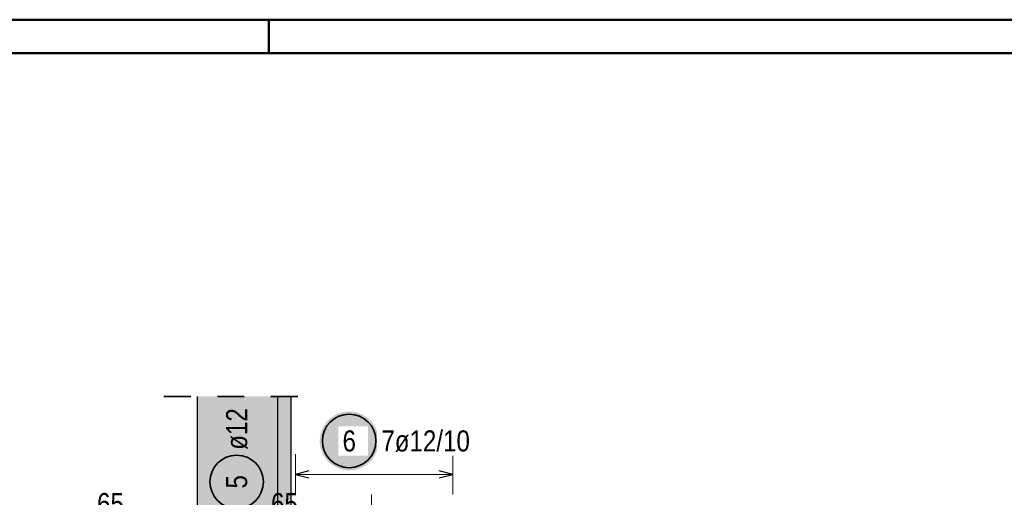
# Model space of a CAD drawing. Header units: millimetres. Extents: x -80 to 34, y 0 to 18.
# Tile 126 of 135: x 7.46 to 11.14, y 13.06 to 14.85. Entities that reach past the tile are written whole.
import ezdxf

# ---------------------------------------------------------------- set-up
doc = ezdxf.new("R2010")
doc.units = ezdxf.units.MM
doc.linetypes.add('HIDDEN', pattern=[0.375, 0.25, -0.125])
doc.layers.add('Geschnittene Kanten', color=7, linetype='Continuous', lineweight=20)
doc.layers.add('Schraffuren', color=7, linetype='Continuous', lineweight=20)
doc.styles.add('Arial Narrow', font='ARIALN.TTF')
doc.dimstyles.new('Arch_Strakon_dimstyle', dxfattribs={"dimtxt": 7.875, "dimasz": 1, "dimexe": 1.25, "dimexo": 0.0625, "dimgap": 1, "dimtad": 0, "dimdec": 5, "dimzin": 12, "dimdsep": 46, "dimtxsty": 'Arial Narrow', "dimblk": 'Arrowhead_Tick', "dimsah": 1, "dimcen": 0, "dimse1": 1, "dimse2": 1, "dimclrd": 6, "dimclrt": 2, "dimazin": 0, "dimtfac": 1, "dimtdec": 4, "dimtmove": 0, "dimatfit": 3, "dimldrblk": 'NONE', "dimfxl": 1, "dimtvp": 1, "dimtolj": 1, "dimtzin": 0, "dimlwd": 13, "dimarcsym": 2})

# ---------------------------------------------------------------- blocks, each defined once
blk = doc.blocks.new('Arrowhead_Tick')
at = {"color": 0, "linetype": 'Continuous', "lineweight": -2}
for p, q in [((0, 10), (0, -5)), ((-1, 0), (0, 0)), ((5, 0), (0, 0))]:
    blk.add_line(p, q, dxfattribs=at)
at = {"color": 2, "linetype": 'Continuous', "lineweight": 35}
blk.add_line((2.21, 2.21), (-2.21, -2.21), dxfattribs=at)
blk = doc.blocks.new('*D11')
at = {"color": 6, "linetype": 'Continuous', "lineweight": 13}
blk.add_line((7.481, 12.9751), (8.1103, 12.9751), dxfattribs=at)
at = {"layer": 'Defpoints', "color": 0}
for p in [(8.1203, 12.9751), (7.471, 12.3527), (8.1203, 12.3027)]:
    blk.add_point(p, dxfattribs=at)
at = {"color": 6, "lineweight": 13, "xscale": 0.01, "yscale": 0.01, "zscale": 0.01}
blk.add_blockref('Arrowhead_Tick', (8.1203, 12.9751), dxfattribs=at)
at = {"color": 6, "lineweight": 13, "xscale": 0.01, "yscale": 0.01, "zscale": 0.01, "rotation": 180}
blk.add_blockref('Arrowhead_Tick', (7.471, 12.9751), dxfattribs=at)
at = {"color": 2, "lineweight": -2, "insert": (7.7956, 13.0403), "char_height": 0.07875, "attachment_point": 5, "style": 'Arial Narrow'}
blk.add_mtext('\\A1;65', dxfattribs=at)
blk = doc.blocks.new('_None')
blk = doc.blocks.new('*D12')
at = {"color": 6, "linetype": 'Continuous', "lineweight": 13}
blk.add_line((8.1303, 12.9751), (8.761, 12.9751), dxfattribs=at)
at = {"layer": 'Defpoints', "color": 0}
for p in [(8.771, 12.9751), (8.771, 12.3527), (8.1203, 12.3027)]:
    blk.add_point(p, dxfattribs=at)
at = {"color": 6, "lineweight": 13, "xscale": 0.01, "yscale": 0.01, "zscale": 0.01}
blk.add_blockref('Arrowhead_Tick', (8.771, 12.9751), dxfattribs=at)
at = {"color": 6, "lineweight": 13, "xscale": 0.01, "yscale": 0.01, "zscale": 0.01, "rotation": 180}
blk.add_blockref('Arrowhead_Tick', (8.1203, 12.9751), dxfattribs=at)
at = {"color": 2, "lineweight": -2, "insert": (8.4456, 13.0403), "char_height": 0.07875, "attachment_point": 5, "style": 'Arial Narrow'}
blk.add_mtext('\\A1;65', dxfattribs=at)

msp = doc.modelspace()

# ---------------------------------------------------------------- hatches: boundary and pattern name
at = {"lineweight": 25, "true_color": 0xcef2bf}
msp.add_hatch(color=254, dxfattribs=at).paths.add_polyline_path([(8.120263, 12.302676), (8.420263, 12.302676), (8.420262, 13.441334), (8.120262, 13.441334)])
at = {"lineweight": 25, "true_color": 0xffffff}
msp.add_hatch(color=7, dxfattribs=at).paths.add_polyline_path([(8.797468, 13.275084), (8.797401, 13.278923), (8.7972, 13.282757), (8.796865, 13.286582), (8.796397, 13.290393), (8.795797, 13.294185), (8.795064, 13.297954), (8.7942, 13.301695), (8.793207, 13.305404), (8.792084, 13.309076), (8.790834, 13.312706), (8.789458, 13.316291), (8.787958, 13.319825), (8.786335, 13.323305), (8.784592, 13.326726), (8.782731, 13.330084), (8.780753, 13.333375), (8.778662, 13.336595), (8.77646, 13.33974), (8.774149, 13.342807), (8.771733, 13.34579), (8.769214, 13.348688), (8.766595, 13.351496), (8.76388, 13.354211), (8.761072, 13.35683), (8.758175, 13.359349), (8.755191, 13.361765), (8.752124, 13.364076), (8.748979, 13.366278), (8.745759, 13.368369), (8.742468, 13.370347), (8.73911, 13.372208), (8.735689, 13.373951), (8.732209, 13.375574), (8.728675, 13.377074), (8.72509, 13.37845), (8.72146, 13.3797), (8.717788, 13.380823), (8.714079, 13.381816), (8.710338, 13.38268), (8.706569, 13.383413), (8.702777, 13.384013), (8.698966, 13.384481), (8.695141, 13.384816), (8.691307, 13.385017), (8.687468, 13.385084), (8.683629, 13.385017), (8.679795, 13.384816), (8.67597, 13.384481), (8.672159, 13.384013), (8.668367, 13.383413), (8.664598, 13.38268), (8.660856, 13.381816), (8.657148, 13.380823), (8.653476, 13.3797), (8.649846, 13.37845), (8.646261, 13.377074), (8.642727, 13.375574), (8.639247, 13.373951), (8.635826, 13.372208), (8.632468, 13.370347), (8.629177, 13.368369), (8.625957, 13.366278), (8.622812, 13.364076), (8.619745, 13.361765), (8.616761, 13.359349), (8.613864, 13.35683), (8.611055, 13.354211), (8.608341, 13.351496), (8.605722, 13.348688), (8.603203, 13.34579), (8.600787, 13.342807), (8.598476, 13.33974), (8.596274, 13.336595), (8.594183, 13.333375), (8.592205, 13.330084), (8.590344, 13.326726), (8.588601, 13.323305), (8.586978, 13.319825), (8.585478, 13.316291), (8.584102, 13.312706), (8.582852, 13.309076), (8.581729, 13.305404), (8.580735, 13.301695), (8.579872, 13.297954), (8.579139, 13.294185), (8.578538, 13.290393), (8.57807, 13.286582), (8.577736, 13.282757), (8.577535, 13.278923), (8.577468, 13.275084), (8.577535, 13.271245), (8.577736, 13.267411), (8.57807, 13.263586), (8.578538, 13.259775), (8.579139, 13.255983), (8.579872, 13.252214), (8.580735, 13.248472), (8.581729, 13.244764), (8.582852, 13.241092), (8.584102, 13.237462), (8.585478, 13.233877), (8.586978, 13.230343), (8.588601, 13.226863), (8.590344, 13.223442), (8.592205, 13.220084), (8.594183, 13.216793), (8.596274, 13.213573), (8.598476, 13.210427), (8.600787, 13.207361), (8.603203, 13.204377), (8.605722, 13.201479), (8.608341, 13.198671), (8.611055, 13.195956), (8.613864, 13.193338), (8.616761, 13.190819), (8.619745, 13.188403), (8.622812, 13.186092), (8.625957, 13.18389), (8.629177, 13.181799), (8.632468, 13.179821), (8.635826, 13.17796), (8.639247, 13.176216), (8.642727, 13.174594), (8.646261, 13.173094), (8.649846, 13.171718), (8.653476, 13.170468), (8.657148, 13.169345), (8.660856, 13.168351), (8.664598, 13.167488), (8.668367, 13.166755), (8.672159, 13.166154), (8.67597, 13.165686), (8.679795, 13.165352), (8.683629, 13.165151), (8.687468, 13.165084), (8.691307, 13.165151), (8.695141, 13.165352), (8.698966, 13.165686), (8.702777, 13.166154), (8.706569, 13.166755), (8.710338, 13.167488), (8.714079, 13.168351), (8.717788, 13.169345), (8.72146, 13.170468), (8.72509, 13.171718), (8.728675, 13.173094), (8.732209, 13.174594), (8.735689, 13.176216), (8.73911, 13.17796), (8.742468, 13.179821), (8.745759, 13.181799), (8.748979, 13.18389), (8.752124, 13.186092), (8.755191, 13.188403), (8.758175, 13.190819), (8.761072, 13.193338), (8.76388, 13.195956), (8.766595, 13.198671), (8.769214, 13.201479), (8.771733, 13.204377), (8.774149, 13.207361), (8.77646, 13.210427), (8.778662, 13.213573), (8.780753, 13.216793), (8.782731, 13.220084), (8.784592, 13.223442), (8.786335, 13.226863), (8.787958, 13.230343), (8.789458, 13.233877), (8.790834, 13.237462), (8.792084, 13.241092), (8.793207, 13.244764), (8.7942, 13.248472), (8.795064, 13.252214), (8.795797, 13.255983), (8.796397, 13.259775), (8.796865, 13.263586), (8.7972, 13.267411)])
at = {"layer": 'Schraffuren', "lineweight": 25, "true_color": 0xeaffea}
msp.add_hatch(color=7, dxfattribs=at).paths.add_polyline_path([(8.470262, 12.802676), (8.470262, 13.441334), (8.420262, 13.441334), (8.420262, 12.802676)])

# ---------------------------------------------------------------- linework, layer by layer
at = {"color": 4, "linetype": 'Continuous', "lineweight": 50}
for p, q in [((21.025, 14.85), (0, 14.85)), ((8.3875, 14.85), (8.3875, 14.725)), ((20.9, 14.725), (0.5, 14.725))]:
    msp.add_line(p, q, dxfattribs=at)
at = {"color": 2, "linetype": 'HIDDEN', "lineweight": 35, "ltscale": 0.25}
msp.add_line((7.995263, 13.441334), (8.595262, 13.441334), dxfattribs=at)
at = {"color": 5, "linetype": 'Continuous', "lineweight": 18}
for p, q in [((8.486262, 13.225084), (8.486262, 13.075084)), ((9.074261, 13.075084), (9.074261, 13.225084)), ((8.486262, 13.150084), (9.074261, 13.150084))]:
    msp.add_line(p, q, dxfattribs=at)
at = {"color": 3, "linetype": 'Continuous', "lineweight": 25}
for p, q in [((8.536262, 13.163481), (8.486262, 13.150084)), ((8.486262, 13.150084), (8.536262, 13.136686)), ((9.074261, 13.150084), (9.024261, 13.163481)), ((9.024261, 13.136686), (9.074261, 13.150084))]:
    msp.add_line(p, q, dxfattribs=at)
at = {"color": 2, "linetype": 'Continuous', "lineweight": 35}
for centre in [(8.687468, 13.275084), (8.267022, 13.122017)]:
    msp.add_circle(centre, 0.1, dxfattribs=at)
at = {"layer": 'Geschnittene Kanten', "color": 3, "linetype": 'Continuous', "lineweight": 25}
for p, q in [((8.120262, 12.302676), (8.120262, 13.441334)), ((8.420262, 12.802676), (8.420262, 13.441334)), ((8.470262, 12.802676), (8.470262, 13.441334))]:
    msp.add_line(p, q, dxfattribs=at)

# ---------------------------------------------------------------- texts
at = {"color": 2, "lineweight": 35, "char_height": 0.07875, "attachment_point": 1, "rotation": 90, "line_spacing_factor": 0.9, "style": 'Arial Narrow'}
for s, insert in [('ø12', (8.227647, 13.242017)), ('5', (8.227647, 13.097211))]:
    msp.add_mtext(s, dxfattribs=dict(at, insert=insert))

# ---------------------------------------------------------------- dimensions: what is measured, and where the dimension line sits
at = {"lineweight": -2}
for base, p1, p2, picture, middle in [((8.120262, 12.975084), (7.470991, 12.352676), (8.120262, 12.302676), '*D11', (7.795626, 12.975084)), ((8.770991, 12.975084), (8.120262, 12.302676), (8.770991, 12.352676), '*D12', (8.445626, 12.975084))]:
    dim = msp.add_linear_dim(base=base, p1=p1, p2=p2, text='65', dimstyle='Arch_Strakon_dimstyle', override={"dimscale": 0.01, "dimtxt": 7.875, "dimasz": 1, "dimgap": 2.5, "dimtad": 1, "dimjust": 0, "dimtih": 0, "dimtoh": 0, "dimdec": 5, "dimdsep": 46, "dimtxsty": 'Arial Narrow', "dimclrd": 6, "dimclrt": 2, "dimtix": 1, "dimtofl": 255, "dimtmove": 0, "dimatfit": 2, "dimfxl": 0, "dimfxlon": 0, "dimtvp": 31.746032, "dimlwd": 13}, dxfattribs=at)
    dim.commit()
    dim.dimension.update_dxf_attribs({"geometry": picture, "text_midpoint": middle, "dimtype": 160})

# ---------------------------------------------------------------- next in the draw order: texts
at = {"color": 2, "lineweight": 35, "char_height": 0.07875, "attachment_point": 1, "line_spacing_factor": 0.9, "style": 'Arial Narrow', "bg_fill": 3, "box_fill_scale": 1.2, "bg_fill_color": 256, "bg_fill_true_color": 13158600, "bg_fill_transparency": 0}
for s, insert in [('7ø12/10', (8.807468, 13.314459)), ('6', (8.662662, 13.314459))]:
    msp.add_mtext(s, dxfattribs=dict(at, insert=insert))

doc.saveas('drawing.dxf')
